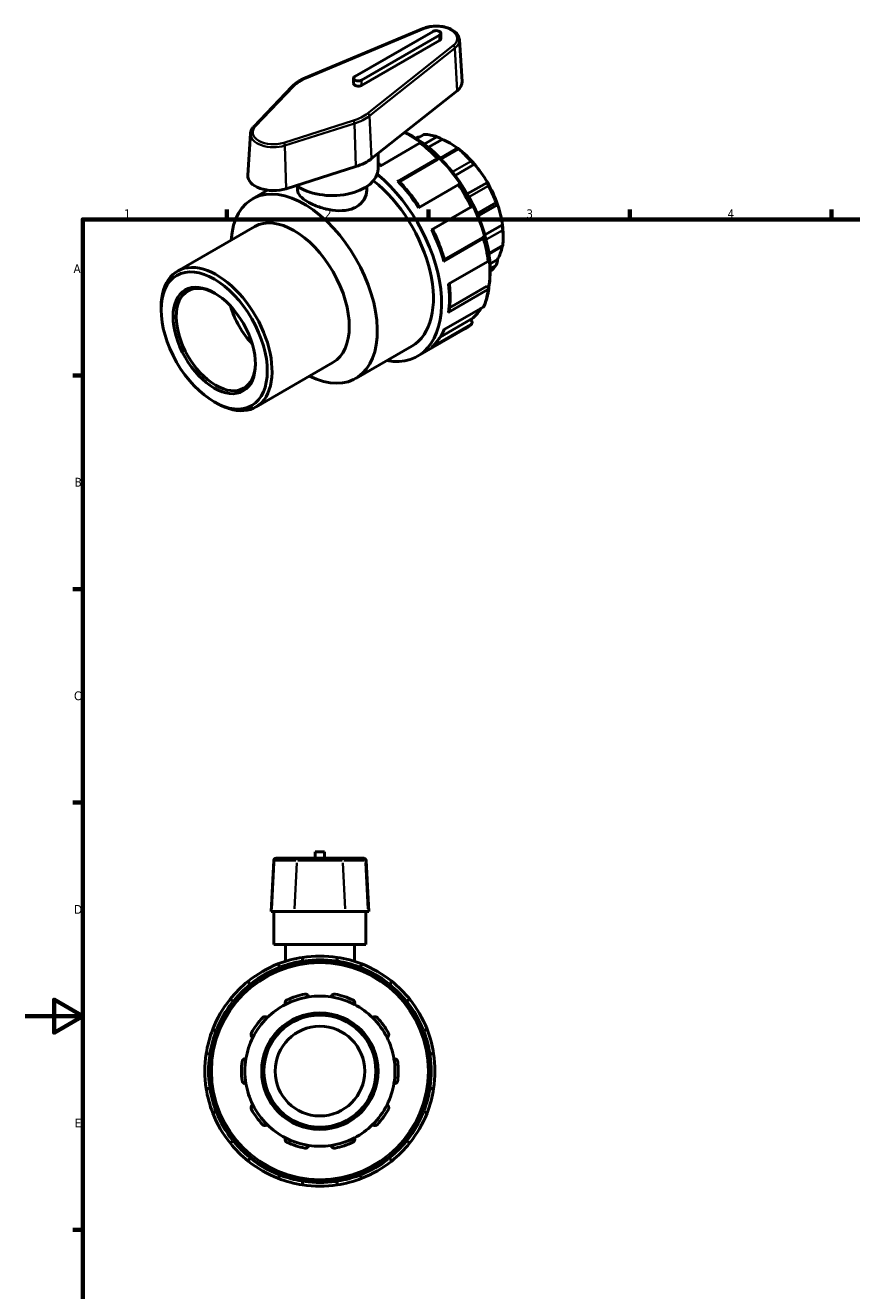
# Model space of a CAD drawing. Header units: millimetres. Extents: x 0 to 905, y -238 to 641.
# Tile 2 of 4: x 0 to 287, y 202 to 641. Entities that reach past the tile are written whole.
import ezdxf

# ---------------------------------------------------------------- set-up
doc = ezdxf.new("R2010")
doc.units = ezdxf.units.MM
for name, color, linetype, lineweight in [('Border (ANSI)', 7, 'Continuous', 70), ('Visible (ANSI)', 7, 'Continuous', 50), ('Visible Narrow (ANSI)', 7, 'Continuous', 35)]:
    doc.layers.add(name, color=color, linetype=linetype, lineweight=lineweight)
doc.styles.add('Note Text (ANSI)', font='tahoma.ttf')

# ---------------------------------------------------------------- blocks, each defined once
blk = doc.blocks.new('Borders Default Border')
at = {"layer": 'Border (ANSI)'}
for p, q in [((70.08, 574), (70.08, 577.45)), ((140.17, 574), (140.17, 577.45)), ((210.25, 574), (210.25, 577.45)), ((280.33, 574), (280.33, 577.45)), ((20, 519.75), (16.55, 519.75)), ((20, 445.5), (16.55, 445.5)), ((20, 371.25), (16.55, 371.25)), ((20, 222.75), (16.55, 222.75))]:
    blk.add_line(p, q, dxfattribs=at)
at = {"layer": 'Border (ANSI)', "flags": 128}
for points in [[(20, 20), (20, 574), (821, 574), (821, 20), (20, 20)], [(0, 297), (20, 297), (10, 302.77), (10, 291.23), (20, 297)]]:
    blk.add_lwpolyline(points, dxfattribs=at)
at = {"layer": 'Border (ANSI)', "char_height": 3.05, "attachment_point": 7, "style": 'Note Text (ANSI)'}
for s, insert in [('1', (34.35, 574.4)), ('2', (104.2, 574.4)), ('3', (174.26, 574.34)), ('4', (244.23, 574.4)), ('A', (16.78, 555.35)), ('B', (17.15, 481.1)), ('C', (16.95, 406.8)), ('D', (16.96, 332.6)), ('E', (17.21, 258.35))]:
    blk.add_mtext(s, dxfattribs=dict(at, insert=insert))

msp = doc.modelspace()

# ---------------------------------------------------------------- linework, layer by layer
at = {"layer": 'Visible (ANSI)'}
for p, q in [((138.355, 640.324), (97.448, 623.202)), ((141.793, 639.327), (114.64, 623.69)), ((116.903, 622.387), (144.056, 638.024)), ((144.525, 636.86), (144.525, 638.675)), ((144.056, 636.209), (116.903, 620.572)), ((150.958, 636.427), (151.888, 621.926)), ((114.172, 621.224), (114.172, 623.039)), ((92.794, 620.157), (79.435, 606.205)), ((120.447, 595.142), (150.18, 618.699)), ((78.323, 603.852), (77.393, 589.35)), ((138.616, 603.522), (136.029, 602.032)), ((137.148, 600.481), (123.36, 592.541)), ((144.979, 601.814), (140.168, 599.043)), ((150.244, 598.749), (144.269, 595.308)), ((122.721, 591.485), (122.721, 596.943)), ((129.425, 587.169), (143.214, 595.109)), ((143.468, 594.768), (130.134, 587.09)), ((143.622, 594.989), (143.468, 594.768)), ((90.687, 584.637), (114.915, 592.33)), ((156.23, 593.177), (149.458, 589.277)), ((94.721, 585.391), (94.721, 584.116)), ((118.721, 585.391), (118.721, 584.116)), ((150.562, 585.972), (136.774, 578.032)), ((160.687, 586.867), (153.714, 582.852)), ((78.997, 581.091), (84.283, 584.134)), ((141.214, 570.341), (155.002, 578.282)), ((157.498, 575.236), (164.192, 579.091)), ((165.938, 572.138), (159.819, 568.614)), ((52.928, 556), (79.79, 571.469)), ((159.08, 567.727), (145.745, 560.048)), ((159.08, 567.727), (159.347, 567.752)), ((166.187, 568.504), (166.187, 567.552)), ((159.245, 567.342), (145.456, 559.402)), ((161.259, 561.924), (165.983, 564.644)), ((147.082, 551.454), (160.87, 559.394)), ((164.236, 560.079), (161.612, 558.568)), ((160.552, 550.719), (147.562, 543.238)), ((160.552, 550.719), (160.86, 550.541)), ((160.87, 549.583), (147.082, 541.643)), ((47.254, 542.523), (47.254, 543.474)), ((145.456, 535.566), (159.245, 543.507)), ((155.002, 537.454), (141.214, 529.513)), ((154.837, 539.162), (144.31, 533.1)), ((154.837, 539.162), (155.105, 538.83)), ((136.44, 526.469), (152.867, 535.929)), ((114.928, 518.697), (134.444, 529.935)), ((80.142, 508.743), (107.004, 524.212)), ((65.637, 510.601), (66.46, 510.123)), ((87.198, 351.907), (87.385, 351.907)), ((95.287, 351.907), (87.385, 351.907)), ((95.287, 351.907), (109.63, 351.907)), ((104.059, 354.127), (100.859, 354.127)), ((100.859, 351.907), (100.859, 354.127)), ((104.059, 351.907), (104.059, 354.127)), ((117.532, 351.907), (109.63, 351.907)), ((117.532, 351.907), (117.719, 351.907)), ((86.42, 351.169), (85.489, 333.407)), ((118.497, 351.169), (119.428, 333.407)), ((85.697, 333.407), (85.489, 333.407)), ((85.697, 333.407), (93.599, 333.407)), ((86.459, 321.907), (86.459, 333.407)), ((111.318, 333.407), (93.599, 333.407)), ((111.318, 333.407), (119.22, 333.407)), ((118.459, 321.907), (118.459, 333.407)), ((119.428, 333.407), (119.22, 333.407)), ((118.459, 321.907), (86.459, 321.907)), ((90.459, 321.907), (90.459, 316.065)), ((114.459, 321.907), (114.459, 316.065)), ((88.472, 314.133), (88.691, 313.754)), ((96.459, 315.836), (96.459, 316.272)), ((108.459, 316.272), (108.459, 315.836)), ((116.227, 313.754), (116.445, 314.133)), ((78.298, 307.754), (78.08, 308.133)), ((126.837, 308.133), (126.619, 307.754)), ((72.233, 302.286), (72.612, 302.068)), ((132.305, 302.068), (132.684, 302.286)), ((66.612, 291.675), (66.233, 291.894)), ((138.684, 291.894), (138.305, 291.675)), ((64.093, 283.907), (64.53, 283.907)), ((140.387, 283.907), (140.824, 283.907)), ((64.53, 271.907), (64.093, 271.907)), ((140.824, 271.907), (140.387, 271.907)), ((66.233, 263.921), (66.612, 264.139)), ((138.305, 264.139), (138.684, 263.921)), ((72.612, 253.747), (72.233, 253.529)), ((132.684, 253.529), (132.305, 253.747)), ((78.08, 247.682), (78.298, 248.06)), ((126.619, 248.06), (126.837, 247.682)), ((88.691, 242.06), (88.472, 241.682)), ((116.445, 241.682), (116.227, 242.06)), ((96.459, 239.542), (96.459, 239.979)), ((108.459, 239.979), (108.459, 239.542))]:
    msp.add_line(p, q, dxfattribs=at)
for radius in [38.4, 20.255, 19.476, 15.581]:
    msp.add_circle((102.459, 277.907), radius, dxfattribs=at)
for centre, radius, start, end in [((87.198, 351.128), 0.779, 90, 177), ((117.719, 351.128), 0.779, 3, 90), ((102.459, 277.907), 40, 98.62693, 111.37307), ((102.459, 277.907), 40, 81.37307, 98.62693), ((102.459, 277.907), 40, 68.62693, 81.37307), ((102.459, 277.907), 40, 111.37307, 128.62693), ((102.459, 277.907), 40, 51.37307, 68.62693), ((102.459, 277.907), 40, 128.62693, 141.37307), ((102.459, 277.907), 40, 38.62693, 51.37307), ((102.459, 277.907), 26.098, 98.58368, 117.41632), ((102.459, 277.907), 27.266, 101.14938, 114.85062), ((102.459, 277.907), 26.098, 81.41632, 98.58368), ((102.459, 277.907), 26.098, 62.58368, 81.41632), ((102.459, 277.907), 27.266, 65.14938, 78.85062), ((102.459, 277.907), 40, 141.37307, 158.62693), ((102.459, 277.907), 26.098, 117.41632, 134.58368), ((102.459, 277.907), 26.098, 45.41632, 62.58368), ((102.459, 277.907), 40, 21.37307, 38.62693), ((102.459, 277.907), 27.266, 137.14938, 150.85062), ((102.459, 277.907), 26.098, 134.58368, 153.41632), ((102.459, 277.907), 26.098, 26.58368, 45.41632), ((102.459, 277.907), 27.266, 29.14938, 42.85062), ((102.459, 277.907), 40, 158.62693, 171.37307), ((102.459, 277.907), 40, 8.62693, 21.37307), ((102.459, 277.907), 26.098, 153.41632, 170.58368), ((102.459, 277.907), 26.098, 9.41632, 26.58368), ((102.459, 277.907), 40, 171.37307, 188.62693), ((102.459, 277.907), 26.098, 170.58368, 189.41632), ((102.459, 277.907), 26.098, 350.58368, 9.41632), ((102.459, 277.907), 40, 351.37307, 8.62693), ((102.459, 277.907), 27.266, 173.14938, 186.85062), ((102.459, 277.907), 27.266, 353.14938, 6.85062), ((102.459, 277.907), 26.098, 189.41632, 206.58368), ((102.459, 277.907), 26.098, 333.41632, 350.58368), ((102.459, 277.907), 40, 188.62693, 201.37307), ((102.459, 277.907), 40, 338.62693, 351.37307), ((102.459, 277.907), 27.266, 209.14938, 222.85062), ((102.459, 277.907), 26.098, 206.58368, 225.41632), ((102.459, 277.907), 26.098, 314.58368, 333.41632), ((102.459, 277.907), 27.266, 317.14938, 330.85062), ((102.459, 277.907), 40, 201.37307, 218.62693), ((102.459, 277.907), 40, 321.37307, 338.62693), ((102.459, 277.907), 26.098, 225.41632, 242.58368), ((102.459, 277.907), 26.098, 297.41632, 314.58368), ((102.459, 277.907), 40, 218.62693, 231.37307), ((102.459, 277.907), 26.098, 242.58368, 261.41632), ((102.459, 277.907), 27.266, 245.14938, 258.85062), ((102.459, 277.907), 26.098, 261.41632, 278.58368), ((102.459, 277.907), 26.098, 278.58368, 297.41632), ((102.459, 277.907), 27.266, 281.14938, 294.85062), ((102.459, 277.907), 40, 308.62693, 321.37307), ((102.459, 277.907), 40, 231.37307, 248.62693), ((102.459, 277.907), 40, 291.37307, 308.62693), ((102.459, 277.907), 40, 248.62693, 261.37307), ((102.459, 277.907), 40, 261.37307, 278.62693), ((102.459, 277.907), 40, 278.62693, 291.37307)]:
    msp.add_arc(centre, radius, start, end, dxfattribs=at)
for centre, major_axis, ratio, start_param, end_param in [((142.925, 638.675), (1.6, 0), 0.5758617, 5.4977871, 8.6393798), ((142.925, 636.86), (1.6, 0), 0.5758617, 5.4977871, 6.2831853), ((115.772, 623.039), (-1.6, 0), 0.5758617, 5.4977871, 8.6393798), ((115.772, 621.224), (-1.6, 0), 0.5758617, 0, 2.3561945), ((142.925, 621.735), (8.97, 0), 0.5758617, 5.65468, 6.3201086), ((147.733, 579.131), (-13.024, 22.616), 0.5780931, 6.1054024, 6.2098889), ((146.907, 578.655), (-13.607, 23.629), 0.5780931, 5.6943142, 5.933446), ((147.733, 579.131), (-13.024, 22.616), 0.5780931, 5.3499073, 5.6495344), ((147.733, 579.131), (-13.024, 22.616), 0.5780931, 5.0212158, 5.3499073), ((146.907, 578.655), (13.607, -23.629), 0.5780931, 1.924403, 2.1635348), ((106.721, 600.887), (16.97, 0), 0.5758617, 5.2163071, 5.65468), ((106.721, 591.485), (16, 0), 0.5758617, 3.8133281, 6.2831853), ((116.479, 561.132), (19.961, -34.663), 0.5780931, 5.8321585, 8.4299144), ((147.733, 579.131), (-13.024, 22.616), 0.5780931, 4.7215888, 5.0212158), ((96.963, 549.894), (-17.965, 31.197), 0.5780931, 2.4301183, 6.9946597), ((86.356, 589.16), (-8.97, 0), 0.5758617, 6.2462621, 8.3578997), ((116.479, 561.132), (17.965, -31.197), 0.5780931, 0, 2.1761987), ((147.733, 579.131), (-13.024, 22.616), 0.5780931, 4.3928973, 4.7215888), ((146.907, 578.655), (13.607, -23.629), 0.5780931, 1.2960845, 1.5352163), ((147.733, 579.131), (-13.024, 22.616), 0.5780931, 4.0932703, 4.3928973), ((93.397, 547.841), (-13.607, 23.629), 0.5780931, 3.1415927, 6.2831853), ((147.733, 579.131), (-13.024, 22.616), 0.5780931, 3.9289245, 4.0932703), ((146.907, 578.655), (13.607, -23.629), 0.5780931, 0.667766, 0.9068978), ((147.733, 579.131), (13.024, -22.616), 0.5780931, 0.3233591, 0.5917189), ((66.535, 532.372), (13.607, -23.629), 0.5780931, 5.4958534, 10.2121098), ((146.907, 578.655), (13.607, -23.629), 0.5780931, 0.0905548, 0.2785792), ((66.259, 532.213), (9.719, -16.878), 0.5780931, 2.3739895, 7.0507885), ((84.093, 542.483), (-9.719, 16.878), 0.5780931, 1.1693535, 1.9722391)]:
    msp.add_ellipse(centre, major_axis=major_axis, ratio=ratio, start_param=start_param, end_param=end_param, dxfattribs=at)
for major_axis in [(13.024, -22.616), (10.108, -17.553)]:
    msp.add_ellipse((65.708, 531.896), major_axis=major_axis, ratio=0.5780931, dxfattribs=at)
for points, knots in [([(150.958, 636.427), (150.926, 636.926), (150.775, 637.416), (150.252, 638.362), (149.863, 638.812), (148.862, 639.643), (148.23, 640.013), (146.808, 640.614), (146.014, 640.842), (144.358, 641.134), (143.496, 641.199), (141.784, 641.162), (140.934, 641.061), (139.505, 640.742), (138.908, 640.555), (138.355, 640.324)], [5.5347104, 5.5347104, 5.5347104, 5.5347104, 5.8054587, 5.8054587, 6.1042956, 6.1042956, 6.435306, 6.435306, 6.7717898, 6.7717898, 7.1056483, 7.1056483, 7.4384798, 7.4384798, 7.6970888, 7.6970888, 7.6970888, 7.6970888]), ([(97.448, 623.202), (97.071, 623.045), (96.706, 622.877), (96, 622.523), (95.659, 622.337), (95.006, 621.947), (94.693, 621.742), (94.097, 621.317), (93.814, 621.096), (93.279, 620.638), (93.028, 620.401), (92.794, 620.157)], [1.41390346, 1.41390346, 1.41390346, 1.41390346, 1.50157804, 1.50157804, 1.58925263, 1.58925263, 1.67692722, 1.67692722, 1.76460181, 1.76460181, 1.8522764, 1.8522764, 1.8522764, 1.8522764]), ([(79.435, 606.205), (79.306, 606.071), (79.186, 605.931), (78.968, 605.641), (78.868, 605.491), (78.693, 605.183), (78.616, 605.024), (78.487, 604.699), (78.436, 604.533), (78.359, 604.195), (78.334, 604.024), (78.323, 603.852)], [1.8522764, 1.8522764, 1.8522764, 1.8522764, 1.94567537, 1.94567537, 2.03907434, 2.03907434, 2.13247331, 2.13247331, 2.22587228, 2.22587228, 2.31927125, 2.31927125, 2.31927125, 2.31927125]), ([(131.952, 604.257), (134.341, 603.161), (136.75, 601.686), (141.98, 597.681), (144.772, 594.986), (149.903, 588.895), (152.243, 585.501), (156.239, 578.355), (157.897, 574.604), (160.363, 567.115), (161.171, 563.378), (161.838, 556.402), (161.726, 553.152), (161.169, 550.233)], [6.182068, 6.182068, 6.182068, 6.182068, 6.4460962, 6.4460962, 6.7694281, 6.7694281, 7.0921849, 7.0921849, 7.4147213, 7.4147213, 7.7375434, 7.7375434, 8.0502564, 8.0502564, 8.0502564, 8.0502564]), ([(138.804, 603.548), (138.751, 603.55), (138.706, 603.548), (138.649, 603.536), (138.63, 603.53), (138.616, 603.522)], [0.220349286, 0.220349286, 0.220349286, 0.220349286, 0.245200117, 0.245200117, 0.261280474, 0.261280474, 0.261280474, 0.261280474]), ([(144.979, 601.814), (144.867, 601.877), (144.73, 601.952), (144.416, 602.116), (144.237, 602.207), (143.914, 602.362), (143.75, 602.439), (143.517, 602.54), (143.442, 602.572), (143.301, 602.628), (143.236, 602.652), (143.178, 602.672)], [0.42016909, 0.42016909, 0.42016909, 0.42016909, 0.47695888, 0.47695888, 0.53743187, 0.53743187, 0.58713353, 0.58713353, 0.61198436, 0.61198436, 0.63683519, 0.63683519, 0.63683519, 0.63683519]), ([(137.768, 600.51), (137.756, 600.519), (137.744, 600.528), (137.659, 600.578), (137.558, 600.598), (137.37, 600.581), (137.25, 600.539), (137.148, 600.481)], [-0.094008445, -0.094008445, -0.094008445, -0.094008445, -0.086461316, -0.086461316, -0.043104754, -0.043104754, 0, 0, 0, 0]), ([(137.769, 600.51), (138.176, 600.204), (138.581, 599.888), (139.388, 599.238), (139.789, 598.905), (140.587, 598.22), (140.983, 597.869), (141.771, 597.149), (142.162, 596.782), (142.938, 596.03), (143.323, 595.646), (143.705, 595.254)], [0.15208737, 0.15208737, 0.15208737, 0.15208737, 0.19592838, 0.19592838, 0.23976939, 0.23976939, 0.2836104, 0.2836104, 0.32745141, 0.32745141, 0.37129242, 0.37129242, 0.37129242, 0.37129242]), ([(150.635, 598.379), (150.577, 598.425), (150.524, 598.468), (150.431, 598.547), (150.391, 598.582), (150.292, 598.671), (150.257, 598.71), (150.232, 598.754), (150.25, 598.756), (150.34, 598.721), (150.408, 598.686), (150.487, 598.642)], [0.22034929, 0.22034929, 0.22034929, 0.22034929, 0.24520012, 0.24520012, 0.27005095, 0.27005095, 0.31975261, 0.31975261, 0.38022559, 0.38022559, 0.43701539, 0.43701539, 0.43701539, 0.43701539]), ([(143.214, 595.109), (143.315, 595.168), (143.423, 595.219), (143.572, 595.272), (143.639, 595.281), (143.711, 595.261), (143.728, 595.227), (143.711, 595.136), (143.674, 595.063), (143.622, 594.989)], [0, 0, 0, 0, 0.04310475, 0.04310475, 0.08646132, 0.08646132, 0.13013384, 0.13013384, 0.17408596, 0.17408596, 0.17408596, 0.17408596]), ([(156.23, 593.177), (156.177, 593.197), (156.104, 593.237), (155.921, 593.36), (155.809, 593.447), (155.591, 593.634), (155.475, 593.74), (155.297, 593.914), (155.236, 593.974), (155.119, 594.096), (155.062, 594.157), (155.009, 594.216)], [0.42016909, 0.42016909, 0.42016909, 0.42016909, 0.47695888, 0.47695888, 0.53743187, 0.53743187, 0.58713353, 0.58713353, 0.61198436, 0.61198436, 0.63683519, 0.63683519, 0.63683519, 0.63683519]), ([(129.425, 587.169), (129.527, 587.227), (129.634, 587.279), (129.783, 587.331), (129.851, 587.341), (129.898, 587.327), (129.908, 587.321), (129.916, 587.313)], [0, 0, 0, 0, 0.04310475, 0.04310475, 0.08646132, 0.08646132, 0.10092098, 0.10092098, 0.10092098, 0.10092098]), ([(137.199, 578.277), (136.779, 578.906), (136.35, 579.526), (135.447, 580.783), (134.973, 581.419), (134.007, 582.666), (133.515, 583.279), (132.513, 584.478), (132.004, 585.064), (130.971, 586.21), (130.447, 586.769), (129.916, 587.314)], [5.61042804, 5.61042804, 5.61042804, 5.61042804, 5.66808698, 5.66808698, 5.72903846, 5.72903846, 5.78998994, 5.78998994, 5.85094141, 5.85094141, 5.91189289, 5.91189289, 5.91189289, 5.91189289]), ([(151.059, 586.109), (151.051, 586.121), (151.039, 586.13), (150.988, 586.144), (150.92, 586.135), (150.771, 586.082), (150.664, 586.031), (150.562, 585.972)], [-0.10522625, -0.10522625, -0.10522625, -0.10522625, -0.08646132, -0.08646132, -0.04310475, -0.04310475, 0, 0, 0, 0]), ([(151.06, 586.11), (151.377, 585.632), (151.69, 585.149), (152.302, 584.176), (152.603, 583.684), (153.191, 582.694), (153.479, 582.195), (154.042, 581.191), (154.318, 580.685), (154.855, 579.667), (155.116, 579.156), (155.371, 578.641)], [0.6760498, 0.6760498, 0.6760498, 0.6760498, 0.719789, 0.719789, 0.76352819, 0.76352819, 0.80726739, 0.80726739, 0.85100659, 0.85100659, 0.89474578, 0.89474578, 0.89474578, 0.89474578]), ([(161.041, 585.675), (161.002, 585.748), (160.963, 585.822), (160.891, 585.969), (160.857, 586.041), (160.768, 586.246), (160.723, 586.368), (160.659, 586.58), (160.642, 586.677), (160.643, 586.81), (160.66, 586.85), (160.687, 586.867)], [0.22034929, 0.22034929, 0.22034929, 0.22034929, 0.24520012, 0.24520012, 0.27005095, 0.27005095, 0.31975261, 0.31975261, 0.38022559, 0.38022559, 0.43701539, 0.43701539, 0.43701539, 0.43701539]), ([(118.721, 584.116), (118.721, 583.043), (118.424, 581.895), (117.204, 579.868), (116.281, 578.994), (114.131, 577.756), (112.775, 577.317), (109.819, 576.939), (108.219, 576.995), (105.223, 577.415), (103.623, 577.808), (100.666, 578.822), (99.309, 579.44), (97.161, 580.677), (96.237, 581.372), (95.018, 582.763), (94.721, 583.463), (94.721, 584.116)], [2.7347091, 2.7347091, 2.7347091, 2.7347091, 3.1906349, 3.1906349, 3.6465607, 3.6465607, 4.1024865, 4.1024865, 4.5584123, 4.5584123, 5.0141267, 5.0141267, 5.4698411, 5.4698411, 5.9255554, 5.9255554, 6.3812698, 6.3812698, 6.3812698, 6.3812698]), ([(155.002, 578.282), (155.104, 578.34), (155.203, 578.407), (155.323, 578.509), (155.365, 578.562), (155.378, 578.614), (155.377, 578.628), (155.37, 578.641)], [0, 0, 0, 0, 0.04310475, 0.04310475, 0.08646132, 0.08646132, 0.10524794, 0.10524794, 0.10524794, 0.10524794]), ([(164.236, 579.175), (164.225, 579.123), (164.205, 579.09), (164.147, 579.081), (164.106, 579.11), (164.02, 579.223), (163.971, 579.304), (163.889, 579.469), (163.861, 579.532), (163.803, 579.667), (163.774, 579.74), (163.745, 579.816)], [0.42016909, 0.42016909, 0.42016909, 0.42016909, 0.47695888, 0.47695888, 0.53743187, 0.53743187, 0.58713353, 0.58713353, 0.61198436, 0.61198436, 0.63683519, 0.63683519, 0.63683519, 0.63683519]), ([(166.049, 570.29), (166.042, 570.361), (166.035, 570.439), (166.02, 570.603), (166.013, 570.689), (165.992, 570.946), (165.98, 571.12), (165.959, 571.451), (165.95, 571.627), (165.939, 571.922), (165.937, 572.044), (165.938, 572.138)], [0.22034929, 0.22034929, 0.22034929, 0.22034929, 0.24520012, 0.24520012, 0.27005095, 0.27005095, 0.31975261, 0.31975261, 0.38022559, 0.38022559, 0.43701539, 0.43701539, 0.43701539, 0.43701539]), ([(145.829, 559.753), (145.622, 560.485), (145.4, 561.219), (144.923, 562.688), (144.669, 563.423), (144.131, 564.891), (143.847, 565.624), (143.249, 567.085), (142.935, 567.813), (142.297, 569.225), (141.974, 569.908), (141.639, 570.587)], [5.08367845, 5.08367845, 5.08367845, 5.08367845, 5.14463066, 5.14463066, 5.20558288, 5.20558288, 5.26653509, 5.26653509, 5.32748731, 5.32748731, 5.38519426, 5.38519426, 5.38519426, 5.38519426]), ([(159.347, 567.752), (159.437, 567.76), (159.518, 567.756), (159.605, 567.726), (159.626, 567.695), (159.608, 567.623), (159.565, 567.57), (159.445, 567.468), (159.347, 567.401), (159.245, 567.342)], [-0.17408596, -0.17408596, -0.17408596, -0.17408596, -0.13013384, -0.13013384, -0.08646132, -0.08646132, -0.04310475, -0.04310475, 0, 0, 0, 0]), ([(159.618, 567.693), (159.766, 567.166), (159.906, 566.64), (160.17, 565.591), (160.293, 565.068), (160.523, 564.025), (160.629, 563.506), (160.824, 562.471), (160.913, 561.956), (161.073, 560.931), (161.144, 560.422), (161.207, 559.915)], [1.19950686, 1.19950686, 1.19950686, 1.19950686, 1.24334632, 1.24334632, 1.28718579, 1.28718579, 1.33102525, 1.33102525, 1.37486471, 1.37486471, 1.41870417, 1.41870417, 1.41870417, 1.41870417]), ([(165.983, 564.645), (165.99, 564.649), (165.998, 564.666), (166.013, 564.724), (166.02, 564.761), (166.035, 564.853), (166.042, 564.909), (166.049, 564.972)], [0.556513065, 0.556513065, 0.556513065, 0.556513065, 0.587133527, 0.587133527, 0.611984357, 0.611984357, 0.636835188, 0.636835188, 0.636835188, 0.636835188]), ([(145.828, 559.752), (145.831, 559.742), (145.832, 559.73), (145.819, 559.683), (145.777, 559.63), (145.657, 559.528), (145.558, 559.461), (145.456, 559.402)], [0.5954434, 0.5954434, 0.5954434, 0.5954434, 0.60999259, 0.60999259, 0.65334915, 0.65334915, 0.69645391, 0.69645391, 0.69645391, 0.69645391]), ([(160.87, 559.394), (160.972, 559.452), (161.067, 559.535), (161.177, 559.689), (161.21, 559.787), (161.209, 559.885), (161.208, 559.9), (161.206, 559.915)], [0, 0, 0, 0, 0.043104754, 0.043104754, 0.086461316, 0.086461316, 0.094166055, 0.094166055, 0.094166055, 0.094166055]), ([(163.745, 558.1), (163.774, 558.143), (163.803, 558.196), (163.861, 558.32), (163.889, 558.39), (163.971, 558.616), (164.02, 558.788), (164.106, 559.145), (164.147, 559.355), (164.205, 559.744), (164.225, 559.924), (164.236, 560.079)], [0.22034929, 0.22034929, 0.22034929, 0.22034929, 0.24520012, 0.24520012, 0.27005095, 0.27005095, 0.31975261, 0.31975261, 0.38022559, 0.38022559, 0.43701539, 0.43701539, 0.43701539, 0.43701539]), ([(147.417, 542.061), (147.504, 542.672), (147.574, 543.295), (147.679, 544.562), (147.714, 545.206), (147.748, 546.514), (147.748, 547.177), (147.713, 548.522), (147.678, 549.202), (147.581, 550.478), (147.524, 551.071), (147.455, 551.669)], [4.56077827, 4.56077827, 4.56077827, 4.56077827, 4.62151884, 4.62151884, 4.68225941, 4.68225941, 4.74299999, 4.74299999, 4.80374056, 4.80374056, 4.85562344, 4.85562344, 4.85562344, 4.85562344]), ([(161.206, 550.001), (161.142, 549.557), (161.069, 549.119), (160.905, 548.257), (160.814, 547.832), (160.613, 546.997), (160.503, 546.587), (160.265, 545.781), (160.136, 545.386), (159.861, 544.611), (159.715, 544.231), (159.559, 543.86)], [1.72240704, 1.72240704, 1.72240704, 1.72240704, 1.76657458, 1.76657458, 1.81074211, 1.81074211, 1.85490964, 1.85490964, 1.89907718, 1.89907718, 1.94324471, 1.94324471, 1.94324471, 1.94324471]), ([(160.86, 550.541), (160.964, 550.481), (161.062, 550.397), (161.174, 550.242), (161.209, 550.143), (161.21, 549.976), (161.177, 549.878), (161.067, 549.725), (160.972, 549.642), (160.87, 549.583)], [-0.17408596, -0.17408596, -0.17408596, -0.17408596, -0.13013384, -0.13013384, -0.08646132, -0.08646132, -0.04310475, -0.04310475, 0, 0, 0, 0]), ([(147.416, 542.061), (147.406, 541.993), (147.376, 541.92), (147.279, 541.784), (147.183, 541.702), (147.082, 541.643)], [0.619710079, 0.619710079, 0.619710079, 0.619710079, 0.653349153, 0.653349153, 0.696453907, 0.696453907, 0.696453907, 0.696453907]), ([(158.492, 543.073), (158.305, 542.772), (158.111, 542.48), (157.043, 540.985), (156.036, 539.937), (154.906, 539.077)], [8.34031596, 8.34031596, 8.34031596, 8.34031596, 8.3833088, 8.3833088, 8.56699635, 8.56699635, 8.56699635, 8.56699635]), ([(159.245, 543.507), (159.347, 543.565), (159.445, 543.66), (159.525, 543.787), (159.543, 543.823), (159.558, 543.86)], [0, 0, 0, 0, 0.043104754, 0.043104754, 0.057241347, 0.057241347, 0.057241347, 0.057241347]), ([(155.123, 537.54), (154.983, 537.417), (154.84, 537.298), (154.551, 537.065), (154.405, 536.952), (154.107, 536.731), (153.957, 536.623), (153.652, 536.414), (153.498, 536.313), (153.185, 536.116), (153.027, 536.021), (152.867, 535.929)], [2.24501859, 2.24501859, 2.24501859, 2.24501859, 2.26764051, 2.26764051, 2.29026244, 2.29026244, 2.31288436, 2.31288436, 2.33550628, 2.33550628, 2.3581282, 2.3581282, 2.3581282, 2.3581282]), ([(155.105, 538.83), (155.194, 538.718), (155.276, 538.573), (155.363, 538.322), (155.384, 538.172), (155.365, 537.932), (155.323, 537.8), (155.203, 537.607), (155.104, 537.512), (155.002, 537.454)], [-0.17408596, -0.17408596, -0.17408596, -0.17408596, -0.13013384, -0.13013384, -0.08646132, -0.08646132, -0.04310475, -0.04310475, 0, 0, 0, 0]), ([(141.335, 529.599), (141.709, 529.926), (142.069, 530.273), (142.758, 531.007), (143.087, 531.393), (143.713, 532.203), (144.01, 532.627), (144.57, 533.51), (144.834, 533.969), (145.29, 534.848), (145.488, 535.264), (145.673, 535.691)], [4.03816671, 4.03816671, 4.03816671, 4.03816671, 4.09852149, 4.09852149, 4.15887627, 4.15887627, 4.21923104, 4.21923104, 4.27958582, 4.27958582, 4.33084486, 4.33084486, 4.33084486, 4.33084486]), ([(96.459, 316.272), (96.459, 316.419), (96.459, 316.591), (96.459, 316.862), (96.459, 317.007), (96.459, 317.213), (96.459, 317.31), (96.459, 317.421), (96.459, 317.455), (96.459, 317.455)], [-0.17408596, -0.17408596, -0.17408596, -0.17408596, -0.13013384, -0.13013384, -0.08646132, -0.08646132, -0.04310475, -0.04310475, 0, 0, 0, 0]), ([(108.459, 317.455), (108.459, 317.455), (108.459, 317.421), (108.459, 317.31), (108.459, 317.213), (108.459, 317.007), (108.459, 316.862), (108.459, 316.591), (108.459, 316.419), (108.459, 316.272)], [0, 0, 0, 0, 0.04310475, 0.04310475, 0.08646132, 0.08646132, 0.13013384, 0.13013384, 0.17408596, 0.17408596, 0.17408596, 0.17408596]), ([(87.881, 315.156), (87.881, 315.156), (87.898, 315.127), (87.953, 315.031), (88.002, 314.947), (88.105, 314.769), (88.178, 314.643), (88.313, 314.409), (88.399, 314.259), (88.472, 314.133)], [0, 0, 0, 0, 0.04310475, 0.04310475, 0.08646132, 0.08646132, 0.13013384, 0.13013384, 0.17408596, 0.17408596, 0.17408596, 0.17408596]), ([(116.445, 314.133), (116.518, 314.259), (116.604, 314.409), (116.739, 314.643), (116.812, 314.769), (116.915, 314.947), (116.964, 315.031), (117.019, 315.127), (117.036, 315.156), (117.036, 315.156)], [-0.17408596, -0.17408596, -0.17408596, -0.17408596, -0.13013384, -0.13013384, -0.08646132, -0.08646132, -0.04310475, -0.04310475, 0, 0, 0, 0]), ([(78.08, 308.133), (78.007, 308.259), (77.92, 308.409), (77.785, 308.643), (77.712, 308.769), (77.61, 308.947), (77.561, 309.031), (77.506, 309.127), (77.489, 309.156), (77.489, 309.156)], [-0.17408596, -0.17408596, -0.17408596, -0.17408596, -0.13013384, -0.13013384, -0.08646132, -0.08646132, -0.04310475, -0.04310475, 0, 0, 0, 0]), ([(127.428, 309.156), (127.428, 309.156), (127.411, 309.127), (127.356, 309.031), (127.308, 308.947), (127.205, 308.769), (127.132, 308.643), (126.997, 308.409), (126.91, 308.259), (126.837, 308.133)], [0, 0, 0, 0, 0.04310475, 0.04310475, 0.08646132, 0.08646132, 0.13013384, 0.13013384, 0.17408596, 0.17408596, 0.17408596, 0.17408596]), ([(97.186, 304.659), (97.267, 304.675), (97.351, 304.683), (97.517, 304.679), (97.599, 304.669), (97.833, 304.615), (97.974, 304.546), (98.22, 304.373), (98.333, 304.25), (98.491, 303.985), (98.54, 303.846), (98.563, 303.713)], [0.22034929, 0.22034929, 0.22034929, 0.22034929, 0.24520012, 0.24520012, 0.27005095, 0.27005095, 0.31975261, 0.31975261, 0.38022559, 0.38022559, 0.43701539, 0.43701539, 0.43701539, 0.43701539]), ([(106.354, 303.713), (106.377, 303.846), (106.426, 303.985), (106.584, 304.25), (106.698, 304.373), (106.943, 304.546), (107.084, 304.615), (107.319, 304.669), (107.4, 304.679), (107.566, 304.683), (107.65, 304.675), (107.731, 304.659)], [0.42016909, 0.42016909, 0.42016909, 0.42016909, 0.47695888, 0.47695888, 0.53743187, 0.53743187, 0.58713353, 0.58713353, 0.61198436, 0.61198436, 0.63683519, 0.63683519, 0.63683519, 0.63683519]), ([(71.209, 302.877), (71.209, 302.877), (71.239, 302.86), (71.335, 302.805), (71.419, 302.756), (71.597, 302.653), (71.723, 302.581), (71.957, 302.446), (72.107, 302.359), (72.233, 302.286)], [0, 0, 0, 0, 0.04310475, 0.04310475, 0.08646132, 0.08646132, 0.13013384, 0.13013384, 0.17408596, 0.17408596, 0.17408596, 0.17408596]), ([(90.442, 301.074), (90.382, 301.195), (90.34, 301.337), (90.313, 301.644), (90.332, 301.81), (90.429, 302.095), (90.503, 302.233), (90.66, 302.415), (90.72, 302.471), (90.853, 302.571), (90.925, 302.614), (91, 302.649)], [0.42016909, 0.42016909, 0.42016909, 0.42016909, 0.47695888, 0.47695888, 0.53743187, 0.53743187, 0.58713353, 0.58713353, 0.61198436, 0.61198436, 0.63683519, 0.63683519, 0.63683519, 0.63683519]), ([(113.917, 302.649), (113.993, 302.614), (114.065, 302.571), (114.197, 302.471), (114.257, 302.415), (114.414, 302.233), (114.488, 302.095), (114.585, 301.81), (114.604, 301.644), (114.577, 301.337), (114.535, 301.195), (114.475, 301.074)], [0.22034929, 0.22034929, 0.22034929, 0.22034929, 0.24520012, 0.24520012, 0.27005095, 0.27005095, 0.31975261, 0.31975261, 0.38022559, 0.38022559, 0.43701539, 0.43701539, 0.43701539, 0.43701539]), ([(132.684, 302.286), (132.811, 302.359), (132.96, 302.446), (133.194, 302.581), (133.32, 302.653), (133.498, 302.756), (133.582, 302.805), (133.678, 302.86), (133.708, 302.877), (133.708, 302.877)], [-0.17408596, -0.17408596, -0.17408596, -0.17408596, -0.13013384, -0.13013384, -0.08646132, -0.08646132, -0.04310475, -0.04310475, 0, 0, 0, 0]), ([(82.469, 296.451), (82.525, 296.512), (82.588, 296.567), (82.724, 296.662), (82.797, 296.701), (83.018, 296.795), (83.172, 296.823), (83.473, 296.827), (83.637, 296.794), (83.921, 296.673), (84.042, 296.589), (84.139, 296.495)], [0.22034929, 0.22034929, 0.22034929, 0.22034929, 0.24520012, 0.24520012, 0.27005095, 0.27005095, 0.31975261, 0.31975261, 0.38022559, 0.38022559, 0.43701539, 0.43701539, 0.43701539, 0.43701539]), ([(120.778, 296.495), (120.875, 296.589), (120.996, 296.673), (121.28, 296.794), (121.444, 296.827), (121.745, 296.823), (121.899, 296.795), (122.12, 296.701), (122.193, 296.662), (122.329, 296.567), (122.392, 296.512), (122.448, 296.451)], [0.42016909, 0.42016909, 0.42016909, 0.42016909, 0.47695888, 0.47695888, 0.53743187, 0.53743187, 0.58713353, 0.58713353, 0.61198436, 0.61198436, 0.63683519, 0.63683519, 0.63683519, 0.63683519]), ([(66.233, 291.894), (66.107, 291.967), (65.957, 292.053), (65.723, 292.188), (65.597, 292.261), (65.419, 292.364), (65.335, 292.413), (65.239, 292.468), (65.209, 292.485), (65.209, 292.485)], [-0.17408596, -0.17408596, -0.17408596, -0.17408596, -0.13013384, -0.13013384, -0.08646132, -0.08646132, -0.04310475, -0.04310475, 0, 0, 0, 0]), ([(79.12, 289.586), (79, 289.649), (78.883, 289.739), (78.681, 289.971), (78.598, 290.117), (78.509, 290.405), (78.488, 290.56), (78.509, 290.799), (78.524, 290.88), (78.572, 291.039), (78.605, 291.116), (78.645, 291.189)], [0.42016909, 0.42016909, 0.42016909, 0.42016909, 0.47695888, 0.47695888, 0.53743187, 0.53743187, 0.58713353, 0.58713353, 0.61198436, 0.61198436, 0.63683519, 0.63683519, 0.63683519, 0.63683519]), ([(126.272, 291.189), (126.312, 291.116), (126.345, 291.039), (126.393, 290.88), (126.409, 290.799), (126.429, 290.56), (126.408, 290.405), (126.319, 290.117), (126.237, 289.971), (126.034, 289.739), (125.917, 289.649), (125.797, 289.586)], [0.22034929, 0.22034929, 0.22034929, 0.22034929, 0.24520012, 0.24520012, 0.27005095, 0.27005095, 0.31975261, 0.31975261, 0.38022559, 0.38022559, 0.43701539, 0.43701539, 0.43701539, 0.43701539]), ([(139.708, 292.485), (139.708, 292.485), (139.678, 292.468), (139.582, 292.413), (139.498, 292.364), (139.32, 292.261), (139.194, 292.188), (138.96, 292.053), (138.811, 291.967), (138.684, 291.894)], [0, 0, 0, 0, 0.04310475, 0.04310475, 0.08646132, 0.08646132, 0.13013384, 0.13013384, 0.17408596, 0.17408596, 0.17408596, 0.17408596]), ([(62.911, 283.907), (62.911, 283.907), (62.945, 283.907), (63.056, 283.907), (63.153, 283.907), (63.359, 283.907), (63.504, 283.907), (63.774, 283.907), (63.947, 283.907), (64.093, 283.907)], [0, 0, 0, 0, 0.04310475, 0.04310475, 0.08646132, 0.08646132, 0.13013384, 0.13013384, 0.17408596, 0.17408596, 0.17408596, 0.17408596]), ([(75.387, 281.16), (75.397, 281.242), (75.416, 281.324), (75.47, 281.48), (75.505, 281.555), (75.629, 281.761), (75.737, 281.874), (75.978, 282.054), (76.131, 282.124), (76.431, 282.193), (76.579, 282.196), (76.712, 282.177)], [0.22034929, 0.22034929, 0.22034929, 0.22034929, 0.24520012, 0.24520012, 0.27005095, 0.27005095, 0.31975261, 0.31975261, 0.38022559, 0.38022559, 0.43701539, 0.43701539, 0.43701539, 0.43701539]), ([(128.205, 282.177), (128.339, 282.196), (128.486, 282.193), (128.786, 282.124), (128.939, 282.054), (129.18, 281.874), (129.288, 281.761), (129.412, 281.555), (129.447, 281.48), (129.502, 281.324), (129.52, 281.242), (129.53, 281.16)], [0.42016909, 0.42016909, 0.42016909, 0.42016909, 0.47695888, 0.47695888, 0.53743187, 0.53743187, 0.58713353, 0.58713353, 0.61198436, 0.61198436, 0.63683519, 0.63683519, 0.63683519, 0.63683519]), ([(140.824, 283.907), (140.97, 283.907), (141.143, 283.907), (141.413, 283.907), (141.558, 283.907), (141.764, 283.907), (141.861, 283.907), (141.972, 283.907), (142.006, 283.907), (142.006, 283.907)], [-0.17408596, -0.17408596, -0.17408596, -0.17408596, -0.13013384, -0.13013384, -0.08646132, -0.08646132, -0.04310475, -0.04310475, 0, 0, 0, 0]), ([(76.712, 273.638), (76.579, 273.618), (76.431, 273.622), (76.131, 273.691), (75.978, 273.76), (75.737, 273.941), (75.629, 274.054), (75.505, 274.26), (75.47, 274.334), (75.416, 274.491), (75.397, 274.573), (75.387, 274.655)], [0.42016909, 0.42016909, 0.42016909, 0.42016909, 0.47695888, 0.47695888, 0.53743187, 0.53743187, 0.58713353, 0.58713353, 0.61198436, 0.61198436, 0.63683519, 0.63683519, 0.63683519, 0.63683519]), ([(129.53, 274.655), (129.52, 274.573), (129.502, 274.491), (129.447, 274.334), (129.412, 274.26), (129.288, 274.054), (129.18, 273.941), (128.939, 273.76), (128.786, 273.691), (128.486, 273.622), (128.339, 273.618), (128.205, 273.638)], [0.22034929, 0.22034929, 0.22034929, 0.22034929, 0.24520012, 0.24520012, 0.27005095, 0.27005095, 0.31975261, 0.31975261, 0.38022559, 0.38022559, 0.43701539, 0.43701539, 0.43701539, 0.43701539]), ([(64.093, 271.907), (63.947, 271.907), (63.774, 271.907), (63.504, 271.907), (63.359, 271.907), (63.153, 271.907), (63.056, 271.907), (62.945, 271.907), (62.911, 271.907), (62.911, 271.907)], [-0.17408596, -0.17408596, -0.17408596, -0.17408596, -0.13013384, -0.13013384, -0.08646132, -0.08646132, -0.04310475, -0.04310475, 0, 0, 0, 0]), ([(142.006, 271.907), (142.006, 271.907), (141.972, 271.907), (141.861, 271.907), (141.764, 271.907), (141.558, 271.907), (141.413, 271.907), (141.143, 271.907), (140.97, 271.907), (140.824, 271.907)], [0, 0, 0, 0, 0.04310475, 0.04310475, 0.08646132, 0.08646132, 0.13013384, 0.13013384, 0.17408596, 0.17408596, 0.17408596, 0.17408596]), ([(65.209, 263.33), (65.209, 263.33), (65.239, 263.347), (65.335, 263.402), (65.419, 263.451), (65.597, 263.554), (65.723, 263.626), (65.957, 263.761), (66.107, 263.848), (66.233, 263.921)], [0, 0, 0, 0, 0.04310475, 0.04310475, 0.08646132, 0.08646132, 0.13013384, 0.13013384, 0.17408596, 0.17408596, 0.17408596, 0.17408596]), ([(78.645, 264.626), (78.605, 264.699), (78.572, 264.776), (78.524, 264.934), (78.509, 265.015), (78.488, 265.255), (78.509, 265.41), (78.598, 265.697), (78.681, 265.843), (78.883, 266.076), (79, 266.165), (79.12, 266.228)], [0.22034929, 0.22034929, 0.22034929, 0.22034929, 0.24520012, 0.24520012, 0.27005095, 0.27005095, 0.31975261, 0.31975261, 0.38022559, 0.38022559, 0.43701539, 0.43701539, 0.43701539, 0.43701539]), ([(125.797, 266.228), (125.917, 266.165), (126.034, 266.076), (126.237, 265.843), (126.319, 265.697), (126.408, 265.41), (126.429, 265.255), (126.409, 265.015), (126.393, 264.934), (126.345, 264.776), (126.312, 264.699), (126.272, 264.626)], [0.42016909, 0.42016909, 0.42016909, 0.42016909, 0.47695888, 0.47695888, 0.53743187, 0.53743187, 0.58713353, 0.58713353, 0.61198436, 0.61198436, 0.63683519, 0.63683519, 0.63683519, 0.63683519]), ([(138.684, 263.921), (138.811, 263.848), (138.96, 263.761), (139.194, 263.626), (139.32, 263.554), (139.498, 263.451), (139.582, 263.402), (139.678, 263.347), (139.708, 263.33), (139.708, 263.33)], [-0.17408596, -0.17408596, -0.17408596, -0.17408596, -0.13013384, -0.13013384, -0.08646132, -0.08646132, -0.04310475, -0.04310475, 0, 0, 0, 0]), ([(84.139, 259.32), (84.042, 259.226), (83.921, 259.142), (83.637, 259.021), (83.473, 258.988), (83.172, 258.992), (83.018, 259.02), (82.797, 259.113), (82.724, 259.153), (82.588, 259.248), (82.525, 259.303), (82.469, 259.364)], [0.42016909, 0.42016909, 0.42016909, 0.42016909, 0.47695888, 0.47695888, 0.53743187, 0.53743187, 0.58713353, 0.58713353, 0.61198436, 0.61198436, 0.63683519, 0.63683519, 0.63683519, 0.63683519]), ([(122.448, 259.364), (122.392, 259.303), (122.329, 259.248), (122.193, 259.153), (122.12, 259.113), (121.899, 259.02), (121.745, 258.992), (121.444, 258.988), (121.28, 259.021), (120.996, 259.142), (120.875, 259.226), (120.778, 259.32)], [0.22034929, 0.22034929, 0.22034929, 0.22034929, 0.24520012, 0.24520012, 0.27005095, 0.27005095, 0.31975261, 0.31975261, 0.38022559, 0.38022559, 0.43701539, 0.43701539, 0.43701539, 0.43701539]), ([(72.233, 253.529), (72.107, 253.455), (71.957, 253.369), (71.723, 253.234), (71.597, 253.161), (71.419, 253.058), (71.335, 253.01), (71.239, 252.954), (71.209, 252.937), (71.209, 252.937)], [-0.17408596, -0.17408596, -0.17408596, -0.17408596, -0.13013384, -0.13013384, -0.08646132, -0.08646132, -0.04310475, -0.04310475, 0, 0, 0, 0]), ([(91, 253.166), (90.925, 253.2), (90.853, 253.244), (90.72, 253.343), (90.66, 253.4), (90.503, 253.582), (90.429, 253.72), (90.332, 254.004), (90.313, 254.171), (90.34, 254.478), (90.382, 254.619), (90.442, 254.741)], [0.22034929, 0.22034929, 0.22034929, 0.22034929, 0.24520012, 0.24520012, 0.27005095, 0.27005095, 0.31975261, 0.31975261, 0.38022559, 0.38022559, 0.43701539, 0.43701539, 0.43701539, 0.43701539]), ([(98.563, 252.102), (98.54, 251.969), (98.491, 251.83), (98.333, 251.565), (98.22, 251.441), (97.974, 251.268), (97.833, 251.2), (97.599, 251.146), (97.517, 251.135), (97.351, 251.132), (97.267, 251.14), (97.186, 251.156)], [0.42016909, 0.42016909, 0.42016909, 0.42016909, 0.47695888, 0.47695888, 0.53743187, 0.53743187, 0.58713353, 0.58713353, 0.61198436, 0.61198436, 0.63683519, 0.63683519, 0.63683519, 0.63683519]), ([(107.731, 251.156), (107.65, 251.14), (107.566, 251.132), (107.4, 251.135), (107.319, 251.146), (107.084, 251.2), (106.943, 251.268), (106.698, 251.441), (106.584, 251.565), (106.426, 251.83), (106.377, 251.969), (106.354, 252.102)], [0.22034929, 0.22034929, 0.22034929, 0.22034929, 0.24520012, 0.24520012, 0.27005095, 0.27005095, 0.31975261, 0.31975261, 0.38022559, 0.38022559, 0.43701539, 0.43701539, 0.43701539, 0.43701539]), ([(114.475, 254.741), (114.535, 254.619), (114.577, 254.478), (114.604, 254.171), (114.585, 254.004), (114.488, 253.72), (114.414, 253.582), (114.257, 253.4), (114.197, 253.343), (114.065, 253.244), (113.993, 253.2), (113.917, 253.166)], [0.42016909, 0.42016909, 0.42016909, 0.42016909, 0.47695888, 0.47695888, 0.53743187, 0.53743187, 0.58713353, 0.58713353, 0.61198436, 0.61198436, 0.63683519, 0.63683519, 0.63683519, 0.63683519]), ([(133.708, 252.937), (133.708, 252.937), (133.678, 252.954), (133.582, 253.01), (133.498, 253.058), (133.32, 253.161), (133.194, 253.234), (132.96, 253.369), (132.811, 253.455), (132.684, 253.529)], [0, 0, 0, 0, 0.04310475, 0.04310475, 0.08646132, 0.08646132, 0.13013384, 0.13013384, 0.17408596, 0.17408596, 0.17408596, 0.17408596]), ([(77.489, 246.658), (77.489, 246.658), (77.506, 246.688), (77.561, 246.784), (77.61, 246.868), (77.712, 247.046), (77.785, 247.172), (77.92, 247.406), (78.007, 247.555), (78.08, 247.682)], [0, 0, 0, 0, 0.04310475, 0.04310475, 0.08646132, 0.08646132, 0.13013384, 0.13013384, 0.17408596, 0.17408596, 0.17408596, 0.17408596]), ([(126.837, 247.682), (126.91, 247.555), (126.997, 247.406), (127.132, 247.172), (127.205, 247.046), (127.308, 246.868), (127.356, 246.784), (127.411, 246.688), (127.428, 246.658), (127.428, 246.658)], [-0.17408596, -0.17408596, -0.17408596, -0.17408596, -0.13013384, -0.13013384, -0.08646132, -0.08646132, -0.04310475, -0.04310475, 0, 0, 0, 0]), ([(88.472, 241.682), (88.399, 241.555), (88.313, 241.406), (88.178, 241.172), (88.105, 241.046), (88.002, 240.868), (87.953, 240.784), (87.898, 240.688), (87.881, 240.658), (87.881, 240.658)], [-0.17408596, -0.17408596, -0.17408596, -0.17408596, -0.13013384, -0.13013384, -0.08646132, -0.08646132, -0.04310475, -0.04310475, 0, 0, 0, 0]), ([(96.459, 238.36), (96.459, 238.36), (96.459, 238.394), (96.459, 238.505), (96.459, 238.602), (96.459, 238.808), (96.459, 238.953), (96.459, 239.223), (96.459, 239.396), (96.459, 239.542)], [0, 0, 0, 0, 0.04310475, 0.04310475, 0.08646132, 0.08646132, 0.13013384, 0.13013384, 0.17408596, 0.17408596, 0.17408596, 0.17408596]), ([(108.459, 239.542), (108.459, 239.396), (108.459, 239.223), (108.459, 238.953), (108.459, 238.808), (108.459, 238.602), (108.459, 238.505), (108.459, 238.394), (108.459, 238.36), (108.459, 238.36)], [-0.17408596, -0.17408596, -0.17408596, -0.17408596, -0.13013384, -0.13013384, -0.08646132, -0.08646132, -0.04310475, -0.04310475, 0, 0, 0, 0]), ([(117.036, 240.658), (117.036, 240.658), (117.019, 240.688), (116.964, 240.784), (116.915, 240.868), (116.812, 241.046), (116.739, 241.172), (116.604, 241.406), (116.518, 241.555), (116.445, 241.682)], [0, 0, 0, 0, 0.04310475, 0.04310475, 0.08646132, 0.08646132, 0.13013384, 0.13013384, 0.17408596, 0.17408596, 0.17408596, 0.17408596])]:
    msp.add_open_spline(points, degree=3, knots=knots, dxfattribs=at)
for points in [[(123.732, 592.755), (123.396, 593.005), (123.059, 593.248), (122.721, 593.485)], [(141.334, 529.6), (141.296, 529.567), (141.255, 529.537), (141.214, 529.513)]]:
    msp.add_open_spline(points, degree=3, dxfattribs=at)
at = {"layer": 'Visible Narrow (ANSI)'}
for p, q in [((97.748, 623.12), (138.656, 640.242)), ((144.056, 636.209), (144.056, 638.024)), ((148.798, 634.402), (119.065, 610.845)), ((119.694, 609.978), (149.427, 633.535)), ((149.427, 633.535), (150.18, 618.699)), ((79.998, 606.303), (93.357, 620.255)), ((116.903, 620.572), (116.903, 622.387)), ((114.089, 608.316), (89.862, 600.623)), ((90.238, 599.627), (114.465, 607.32)), ((114.465, 607.32), (114.915, 592.33)), ((119.694, 609.978), (120.447, 595.142)), ((136.097, 601.989), (138.804, 603.548)), ((143.178, 602.672), (138.772, 600.135)), ((90.238, 599.627), (90.687, 584.637)), ((144.641, 594.927), (150.635, 598.379)), ((155.009, 594.216), (148.527, 590.483)), ((154.312, 581.8), (161.041, 585.675)), ((163.745, 579.816), (157.162, 576.025)), ((160.262, 566.958), (166.049, 570.29)), ((166.049, 564.972), (161.22, 562.191)), ((161.684, 556.913), (163.745, 558.1)), ((86.571, 350.281), (85.743, 334.295)), ((86.598, 351.169), (86.42, 351.169)), ((87.012, 351.169), (94.123, 351.169)), ((94.473, 350.281), (93.645, 334.295)), ((110.142, 351.169), (94.775, 351.169)), ((110.444, 350.281), (111.272, 334.295)), ((110.794, 351.169), (117.905, 351.169)), ((118.497, 351.169), (118.319, 351.169)), ((118.346, 350.281), (119.174, 334.295))]:
    msp.add_line(p, q, dxfattribs=at)
msp.add_circle((102.459, 277.907), 37.621, dxfattribs=at)
for start, end in [(82.00025, 97.99975), (112.00025, 127.99975), (99.49975, 110.50025), (69.49975, 80.50025), (52.00025, 67.99975), (129.49975, 140.50025), (39.49975, 50.50025), (142.00025, 157.99975), (22.00025, 37.99975), (159.49975, 170.50025), (9.49975, 20.50025), (172.00025, 187.99975), (352.00025, 7.99975), (189.49975, 200.50025), (339.49975, 350.50025), (202.00025, 217.99975), (322.00025, 337.99975), (219.49975, 230.50025), (309.49975, 320.50025), (232.00025, 247.99975), (292.00025, 307.99975), (249.49975, 260.50025), (262.00025, 277.99975), (279.49975, 290.50025)]:
    msp.add_arc((102.459, 277.907), 38.831, start, end, dxfattribs=at)
for centre, major_axis, ratio, start_param, end_param in [((138.656, 639.605), (-0.301, 0.719), 0.4806657, 5.5667524, 6.2831853), ((142.925, 636.86), (7.261, 0), 0.5758617, 5.65468, 8.4824869), ((148.798, 633.765), (-0.484, 0.611), 0.6613198, 3.8894906, 5.407927), ((142.925, 636.257), (8.039, 0), 0.5758617, 5.65468, 6.3201086), ((93.357, 619.618), (-0.563, 0.539), 0.7159239, 5.3133262, 6.2831853), ((106.721, 616.012), (15.261, 0), 0.5758617, 2.1993016, 2.6376746), ((97.748, 622.483), (-0.301, 0.719), 0.4806657, 5.5667524, 6.2831853), ((106.721, 616.012), (-15.261, 0), 0.5758617, 2.0747144, 2.5130874), ((114.089, 607.679), (-0.236, 0.743), 0.394761, 4.087354, 5.6057905), ((106.721, 615.408), (16.039, 0), 0.5758617, 5.2163071, 5.65468), ((119.065, 610.208), (0.484, -0.611), 0.6613198, 0.7478979, 2.2663344), ((86.356, 603.681), (-8.039, 0), 0.5758617, 6.2462621, 8.3578997), ((86.356, 604.284), (-7.261, 0), 0.5758617, 5.7792672, 8.3578997), ((79.998, 605.666), (-0.563, 0.539), 0.7159239, 5.3133262, 6.2831853), ((134.313, 571.402), (19.163, -33.277), 0.5780931, 0.6080173, 2.4516148), ((89.862, 599.986), (-0.236, 0.743), 0.394761, 4.087354, 5.6057905), ((132.906, 570.592), (19.961, -34.663), 0.5780931, 1.9850977, 2.2075599), ((119.117, 562.652), (19.961, -34.663), 0.5780931, 2.2075599, 2.2303816), ((119.117, 562.652), (19.961, -34.663), 0.5780931, 1.6839612, 1.9850977), ((132.906, 570.592), (19.961, -34.663), 0.5780931, 1.4614989, 1.6839612), ((119.117, 562.652), (19.961, -34.663), 0.5780931, 1.1603624, 1.4614989), ((132.906, 570.592), (19.961, -34.663), 0.5780931, 0.9379001, 1.1603624), ((119.117, 562.652), (19.961, -34.663), 0.5780931, 0.6367636, 0.9379001), ((132.906, 570.592), (19.961, -34.663), 0.5780931, 0.4143014, 0.6367636), ((134.313, 571.402), (19.163, -33.277), 0.5780931, 0.0772715, 0.3060227), ((132.906, 570.592), (19.961, -34.663), 0.5780931, 0, 0.1131648), ((119.117, 562.652), (19.961, -34.663), 0.5780931, 0.1131648, 0.4143014), ((87.385, 351.128), (0, 0.779), 0.9877175, 0.0759218, 1.4425146), ((95.287, 351.128), (0, 0.779), 0.9877175, 0.0759218, 1.4425146), ((109.63, 351.128), (0, 0.779), 0.9877175, 4.8406707, 6.2072635), ((117.532, 351.128), (0, 0.779), 0.9877175, 4.8406707, 6.2072635)]:
    msp.add_ellipse(centre, major_axis=major_axis, ratio=ratio, start_param=start_param, end_param=end_param, dxfattribs=at)

# ---------------------------------------------------------------- block references
msp.add_blockref('Borders Default Border', (0, 0))

doc.saveas('drawing.dxf')
